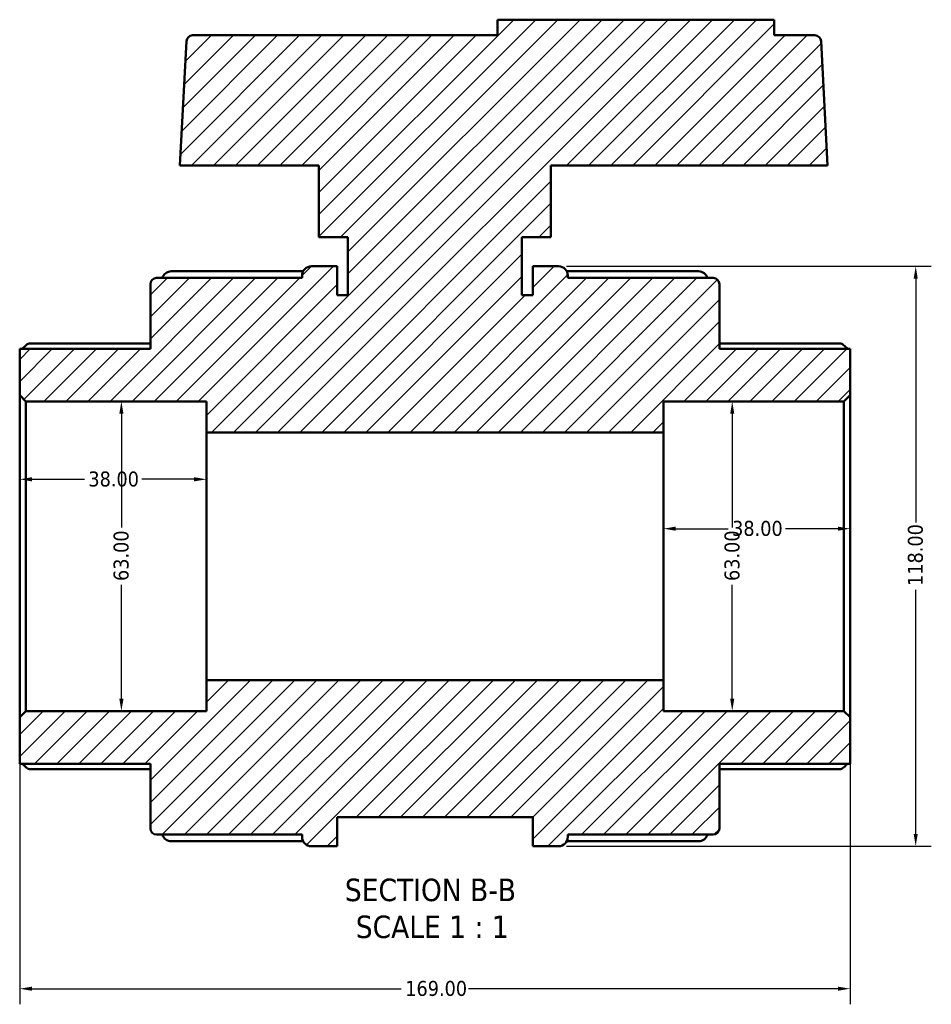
# Model space of a CAD drawing. Header units: millimetres. Extents: x -8 to 900, y -254 to 651.
# Tile 2 of 10: x 304 to 490, y -254 to -53. Entities that reach past the tile are written whole.
import ezdxf

# ---------------------------------------------------------------- set-up
doc = ezdxf.new("R2010")
doc.units = ezdxf.units.MM
for name, color, linetype, lineweight in [('Dimension (ANSI)', 7, 'Continuous', 25), ('Hatch (ANSI)', 7, 'Continuous', 18), ('Symbol (ANSI)', 7, 'Continuous', 25), ('Visible (ANSI)', 7, 'Continuous', 50)]:
    doc.layers.add(name, color=color, linetype=linetype, lineweight=lineweight)
doc.styles.add('Label Text (ANSI)', font='tahoma.ttf')
doc.styles.add('Note Text (ANSI)', font='tahoma.ttf')
doc.dimstyles.new('Default - mm (ANSI)', dxfattribs={"dimtxt": 3.048, "dimasz": 2.5, "dimexe": 3.175, "dimexo": 1.6002, "dimgap": 0.8, "dimtad": 0, "dimtoh": 1, "dimrnd": 1e-08, "dimzin": 4, "dimdsep": 46, "dimtxsty": 'Note Text (ANSI)', "dimcen": 0.09, "dimdle": 10, "dimclrd": 256, "dimclre": 256, "dimclrt": 256, "dimadec": 1, "dimazin": 1, "dimtfac": 1, "dimtofl": 0, "dimtmove": 0, "dimatfit": 3, "dimfxl": 1, "dimtolj": 1, "dimtzin": 4, "dimlwd": -1, "dimlwe": -1, "dimarcsym": 0})

# ---------------------------------------------------------------- blocks, each defined once
blk = doc.blocks.new('*D7')
at = {"layer": 'Defpoints', "color": 0, "transparency": 16777216}
for p in [(324.78, -131.04), (324.78, -194.04), (324.78, -194.04)]:
    blk.add_point(p, dxfattribs=at)
at = {"layer": 'Dimension (ANSI)', "transparency": 16777216}
for p, q in [((324.78, -133.54), (324.78, -156.7)), ((324.78, -191.54), (324.78, -168.38))]:
    blk.add_line(p, q, dxfattribs=at)
for points in [[(324.36, -133.54), (325.2, -133.54), (324.78, -131.04)], [(324.36, -191.54), (325.2, -191.54), (324.78, -194.04)]]:
    blk.add_solid(points, dxfattribs=at)
at = {"layer": 'Dimension (ANSI)', "transparency": 16777216, "insert": (323.19, -167.58), "char_height": 3.048, "attachment_point": 1, "rotation": 90, "style": 'Note Text (ANSI)'}
blk.add_mtext('\\A1;63.00', dxfattribs=at)
blk = doc.blocks.new('*D8')
at = {"layer": 'Defpoints', "color": 0, "transparency": 16777216}
for p in [(342.08, -146.88), (304.08, -162.54), (342.08, -162.54)]:
    blk.add_point(p, dxfattribs=at)
at = {"layer": 'Dimension (ANSI)', "transparency": 16777216}
for p, q in [((306.58, -146.88), (317.26, -146.88)), ((339.58, -146.88), (328.91, -146.88))]:
    blk.add_line(p, q, dxfattribs=at)
for points in [[(306.58, -146.46), (306.58, -147.3), (304.08, -146.88)], [(339.58, -146.46), (339.58, -147.3), (342.08, -146.88)]]:
    blk.add_solid(points, dxfattribs=at)
at = {"layer": 'Dimension (ANSI)', "transparency": 16777216, "insert": (318.06, -145.29), "char_height": 3.048, "attachment_point": 1, "style": 'Note Text (ANSI)'}
blk.add_mtext('\\A1;38.00', dxfattribs=at)
blk = doc.blocks.new('*D9')
at = {"layer": 'Defpoints', "color": 0, "transparency": 16777216}
for p in [(473.08, -156.93), (435.08, -162.54), (473.08, -162.54)]:
    blk.add_point(p, dxfattribs=at)
at = {"layer": 'Dimension (ANSI)', "transparency": 16777216}
for p, q in [((437.58, -156.93), (448.26, -156.93)), ((470.58, -156.93), (459.91, -156.93))]:
    blk.add_line(p, q, dxfattribs=at)
for points in [[(437.58, -156.51), (437.58, -157.35), (435.08, -156.93)], [(470.58, -156.51), (470.58, -157.35), (473.08, -156.93)]]:
    blk.add_solid(points, dxfattribs=at)
at = {"layer": 'Dimension (ANSI)', "transparency": 16777216, "insert": (449.06, -155.34), "char_height": 3.048, "attachment_point": 1, "style": 'Note Text (ANSI)'}
blk.add_mtext('\\A1;38.00', dxfattribs=at)
blk = doc.blocks.new('*D10')
at = {"layer": 'Defpoints', "color": 0, "transparency": 16777216}
for p in [(449.08, -131.04), (449.08, -194.04), (449.08, -194.04)]:
    blk.add_point(p, dxfattribs=at)
at = {"layer": 'Dimension (ANSI)', "transparency": 16777216}
for p, q in [((449.08, -133.54), (449.08, -156.7)), ((449.08, -191.54), (449.08, -168.38))]:
    blk.add_line(p, q, dxfattribs=at)
for points in [[(448.67, -133.54), (449.5, -133.54), (449.08, -131.04)], [(448.67, -191.54), (449.5, -191.54), (449.08, -194.04)]]:
    blk.add_solid(points, dxfattribs=at)
at = {"layer": 'Dimension (ANSI)', "transparency": 16777216, "insert": (447.5, -167.58), "char_height": 3.048, "attachment_point": 1, "rotation": 90, "style": 'Note Text (ANSI)'}
blk.add_mtext('\\A1;63.00', dxfattribs=at)
blk = doc.blocks.new('*D11')
at = {"layer": 'Defpoints', "color": 0, "transparency": 16777216}
for p in [(304.08, -195.3), (473.08, -195.3), (473.08, -250.54)]:
    blk.add_point(p, dxfattribs=at)
at = {"layer": 'Dimension (ANSI)', "transparency": 16777216}
for p, q in [((304.08, -196.9), (304.08, -253.71)), ((473.08, -196.9), (473.08, -253.71)), ((306.58, -250.54), (381.74, -250.54)), ((470.58, -250.54), (395.42, -250.54))]:
    blk.add_line(p, q, dxfattribs=at)
for points in [[(306.58, -250.12), (306.58, -250.95), (304.08, -250.54)], [(470.58, -250.12), (470.58, -250.95), (473.08, -250.54)]]:
    blk.add_solid(points, dxfattribs=at)
at = {"layer": 'Dimension (ANSI)', "transparency": 16777216, "insert": (382.54, -248.95), "char_height": 3.048, "attachment_point": 1, "style": 'Note Text (ANSI)'}
blk.add_mtext('\\A1;169.00', dxfattribs=at)
blk = doc.blocks.new('*D13')
at = {"layer": 'Defpoints', "color": 0, "transparency": 16777216}
for p in [(413.73, -103.54), (486.42, -103.54), (413.73, -221.54)]:
    blk.add_point(p, dxfattribs=at)
at = {"layer": 'Dimension (ANSI)', "transparency": 16777216}
for p, q in [((415.33, -103.54), (489.59, -103.54)), ((486.42, -106.04), (486.42, -155.7)), ((486.42, -219.04), (486.42, -169.38)), ((415.33, -221.54), (489.59, -221.54))]:
    blk.add_line(p, q, dxfattribs=at)
for points in [[(486, -106.04), (486.83, -106.04), (486.42, -103.54)], [(486, -219.04), (486.83, -219.04), (486.42, -221.54)]]:
    blk.add_solid(points, dxfattribs=at)
at = {"layer": 'Dimension (ANSI)', "transparency": 16777216, "insert": (484.82, -168.58), "char_height": 3.048, "attachment_point": 1, "rotation": 90, "style": 'Note Text (ANSI)'}
blk.add_mtext('\\A1;118.00', dxfattribs=at)

msp = doc.modelspace()

# ---------------------------------------------------------------- hatches: boundary and pattern name
at = {"layer": 'Hatch (ANSI)'}
h = msp.add_hatch(dxfattribs=at)
h.set_pattern_fill('ANSI31', color=256, scale=25.4, style=0)
h.set_pattern_definition([(45, (0, 0), (-2.245064, 2.245064), [])])
edge = h.paths.add_edge_path()
edge.add_ellipse((331.944, -217.917), major_axis=(-1.26, 0), ratio=1, start_angle=0, end_angle=90)
edge.add_line((331.944, -219.177), (361.544, -219.177))
edge.add_line((361.544, -219.177), (361.544, -219.647))
edge.add_ellipse((363.434, -219.647), major_axis=(-1.89, 0), ratio=1, start_angle=0, end_angle=90)
edge.add_line((363.434, -221.537), (368.684, -221.537))
edge.add_line((368.684, -221.537), (368.684, -215.637))
edge.add_line((368.684, -215.637), (408.484, -215.637))
edge.add_line((408.484, -215.637), (408.484, -221.537))
edge.add_line((408.484, -221.537), (413.734, -221.537))
edge.add_ellipse((413.734, -219.647), major_axis=(0, -1.89), ratio=1, start_angle=0, end_angle=90)
edge.add_line((415.624, -219.647), (415.624, -219.177))
edge.add_line((415.624, -219.177), (445.224, -219.177))
edge.add_ellipse((445.224, -217.917), major_axis=(0, -1.26), ratio=1, start_angle=0, end_angle=90)
edge.add_line((446.484, -217.917), (446.484, -204.747))
edge.add_line((446.484, -204.747), (473.084, -204.747))
edge.add_line((473.084, -204.747), (473.084, -195.297))
edge.add_line((473.084, -195.297), (471.824, -194.037))
edge.add_line((471.824, -194.037), (435.084, -194.037))
edge.add_line((435.084, -194.037), (435.084, -187.737))
edge.add_line((435.084, -187.737), (342.084, -187.737))
edge.add_line((342.084, -187.737), (342.084, -194.037))
edge.add_line((342.084, -194.037), (305.344, -194.037))
edge.add_line((305.344, -194.037), (304.084, -195.297))
edge.add_line((304.084, -195.297), (304.084, -204.747))
edge.add_line((304.084, -204.747), (330.684, -204.747))
edge.add_line((330.684, -204.747), (330.684, -217.917))
edge = h.paths.add_edge_path()
edge.add_ellipse((331.944, -107.157), major_axis=(0, 1.26), ratio=1, start_angle=0, end_angle=90)
edge.add_line((330.684, -107.157), (330.684, -120.327))
edge.add_line((330.684, -120.327), (304.084, -120.327))
edge.add_line((304.084, -120.327), (304.084, -129.777))
edge.add_line((304.084, -129.777), (305.344, -131.037))
edge.add_line((305.344, -131.037), (342.084, -131.037))
edge.add_line((342.084, -131.037), (342.084, -137.337))
edge.add_line((342.084, -137.337), (435.084, -137.337))
edge.add_line((435.084, -137.337), (435.084, -131.037))
edge.add_line((435.084, -131.037), (471.824, -131.037))
edge.add_line((471.824, -131.037), (473.084, -129.777))
edge.add_line((473.084, -129.777), (473.084, -120.327))
edge.add_line((473.084, -120.327), (446.484, -120.327))
edge.add_line((446.484, -120.327), (446.484, -107.157))
edge.add_ellipse((445.224, -107.157), major_axis=(1.26, 0), ratio=1, start_angle=0, end_angle=90)
edge.add_line((445.224, -105.897), (415.624, -105.897))
edge.add_line((415.624, -105.897), (415.624, -105.427))
edge.add_ellipse((413.734, -105.427), major_axis=(1.89, 0), ratio=1, start_angle=0, end_angle=90)
edge.add_line((413.734, -103.537), (408.484, -103.537))
edge.add_line((408.484, -103.537), (408.484, -109.437))
edge.add_line((408.484, -109.437), (406.284, -109.437))
edge.add_line((406.284, -109.437), (406.284, -97.637))
edge.add_line((406.284, -97.637), (412.184, -97.637))
edge.add_line((412.184, -97.637), (412.184, -83.037))
edge.add_line((412.184, -83.037), (468.473, -83.037))
edge.add_line((468.473, -83.037), (467.146, -57.731))
edge.add_ellipse((465.888, -57.797), major_axis=(1.258, 0.066), ratio=1, start_angle=0, end_angle=87)
edge.add_line((465.888, -56.537), (457.644, -56.537))
edge.add_line((457.644, -56.537), (457.644, -53.357))
edge.add_line((457.644, -53.357), (401.324, -53.357))
edge.add_line((401.324, -53.357), (401.324, -56.537))
edge.add_line((401.324, -56.537), (339.28, -56.537))
edge.add_ellipse((339.28, -57.797), major_axis=(0, 1.26), ratio=1, start_angle=0, end_angle=87)
edge.add_line((338.021, -57.731), (336.695, -83.037))
edge.add_line((336.695, -83.037), (364.984, -83.037))
edge.add_line((364.984, -83.037), (364.984, -97.637))
edge.add_line((364.984, -97.637), (370.884, -97.637))
edge.add_line((370.884, -97.637), (370.884, -109.437))
edge.add_line((370.884, -109.437), (368.684, -109.437))
edge.add_line((368.684, -109.437), (368.684, -103.537))
edge.add_line((368.684, -103.537), (363.434, -103.537))
edge.add_ellipse((363.434, -105.427), major_axis=(0, 1.89), ratio=1, start_angle=0, end_angle=90)
edge.add_line((361.544, -105.427), (361.544, -105.897))
edge.add_line((361.544, -105.897), (331.944, -105.897))

# ---------------------------------------------------------------- linework, layer by layer
at = {"layer": 'Visible (ANSI)'}
for p, q in [((457.644, -53.357), (401.324, -53.357)), ((401.324, -53.357), (401.324, -56.537)), ((457.644, -56.537), (457.644, -53.357)), ((338.021, -57.731), (336.695, -83.037)), ((401.324, -56.537), (339.28, -56.537)), ((465.888, -56.537), (457.644, -56.537)), ((468.473, -83.037), (467.146, -57.731)), ((336.695, -83.037), (364.984, -83.037)), ((364.984, -83.037), (364.984, -97.637)), ((412.184, -97.637), (412.184, -83.037)), ((412.184, -83.037), (468.473, -83.037)), ((364.984, -97.637), (370.884, -97.637)), ((370.884, -97.637), (370.884, -109.437)), ((406.284, -109.437), (406.284, -97.637)), ((406.284, -97.637), (412.184, -97.637)), ((368.684, -103.537), (363.434, -103.537)), ((368.684, -109.437), (368.684, -103.537)), ((413.734, -103.537), (408.484, -103.537)), ((408.484, -103.537), (408.484, -109.437)), ((361.544, -105.897), (331.944, -105.897)), ((334.934, -104.556), (361.757, -104.556)), ((361.544, -105.427), (361.544, -105.897)), ((415.411, -104.556), (442.234, -104.556)), ((415.624, -105.897), (415.624, -105.427)), ((445.224, -105.897), (415.624, -105.897)), ((330.684, -107.157), (330.684, -120.327)), ((446.484, -120.327), (446.484, -107.157)), ((370.884, -109.437), (368.684, -109.437)), ((408.484, -109.437), (406.284, -109.437)), ((305.94, -119.234), (330.684, -119.234)), ((446.484, -119.234), (471.228, -119.234)), ((330.684, -120.327), (304.084, -120.327)), ((304.084, -120.327), (304.084, -129.777)), ((473.084, -120.327), (446.484, -120.327)), ((473.084, -129.777), (473.084, -120.327)), ((304.084, -129.777), (305.344, -131.037)), ((304.084, -129.777), (304.084, -195.297)), ((471.824, -131.037), (473.084, -129.777)), ((473.084, -195.297), (473.084, -129.777)), ((305.344, -131.037), (342.084, -131.037)), ((305.344, -194.037), (305.344, -131.037)), ((342.084, -131.037), (342.084, -137.337)), ((435.084, -137.337), (435.084, -131.037)), ((435.084, -131.037), (471.824, -131.037)), ((471.824, -131.037), (471.824, -194.037)), ((342.084, -137.337), (435.084, -137.337)), ((342.084, -187.737), (342.084, -137.337)), ((435.084, -187.737), (435.084, -137.337)), ((435.084, -187.737), (342.084, -187.737)), ((342.084, -187.737), (342.084, -194.037)), ((435.084, -194.037), (435.084, -187.737)), ((305.344, -194.037), (304.084, -195.297)), ((342.084, -194.037), (305.344, -194.037)), ((471.824, -194.037), (435.084, -194.037)), ((473.084, -195.297), (471.824, -194.037)), ((304.084, -195.297), (304.084, -204.747)), ((473.084, -204.747), (473.084, -195.297)), ((304.084, -204.747), (330.684, -204.747)), ((330.684, -205.841), (305.94, -205.841)), ((330.684, -204.747), (330.684, -217.917)), ((446.484, -217.917), (446.484, -204.747)), ((446.484, -204.747), (473.084, -204.747)), ((471.228, -205.841), (446.484, -205.841)), ((368.684, -221.537), (368.684, -215.637)), ((368.684, -215.637), (408.484, -215.637)), ((408.484, -215.637), (408.484, -221.537)), ((331.944, -219.177), (361.544, -219.177)), ((361.544, -219.177), (361.544, -219.647)), ((415.624, -219.647), (415.624, -219.177)), ((415.624, -219.177), (445.224, -219.177)), ((361.757, -220.518), (334.934, -220.518)), ((363.434, -221.537), (368.684, -221.537)), ((408.484, -221.537), (413.734, -221.537)), ((442.234, -220.518), (415.411, -220.518))]:
    msp.add_line(p, q, dxfattribs=at)
for centre, radius, start, end in [((339.28, -57.797), 1.26, 90, 177), ((465.888, -57.797), 1.26, 3, 90), ((363.434, -105.427), 1.89, 90, 180), ((413.734, -105.427), 1.89, 0, 90), ((331.944, -107.157), 1.26, 90, 180), ((334.934, -106.446), 1.89, 90, 163.11472), ((442.234, -106.446), 1.89, 16.88528, 90), ((445.224, -107.157), 1.26, 0, 90), ((331.944, -217.917), 1.26, 180, 270), ((445.224, -217.917), 1.26, 270, 0), ((334.934, -218.628), 1.89, 196.88528, 270), ((363.434, -219.647), 1.89, 180, 270), ((413.734, -219.647), 1.89, 270, 0), ((442.234, -218.628), 1.89, 270, 343.11472)]:
    msp.add_arc(centre, radius, start, end, dxfattribs=at)
for points, knots in [([(305.94, -119.234), (305.938, -119.234), (305.935, -119.234), (305.906, -119.237), (305.865, -119.254), (305.712, -119.342), (305.565, -119.452), (305.224, -119.732), (304.998, -119.932), (304.699, -120.21), (304.636, -120.268), (304.574, -120.327)], [0.39306362, 0.39306362, 0.39306362, 0.39306362, 0.3965806, 0.3965806, 0.43677371, 0.43677371, 0.51715995, 0.51715995, 0.61496745, 0.61496745, 0.64028579, 0.64028579, 0.64028579, 0.64028579]), ([(472.594, -120.327), (472.532, -120.268), (472.469, -120.21), (472.169, -119.932), (471.943, -119.732), (471.603, -119.452), (471.456, -119.342), (471.302, -119.254), (471.262, -119.237), (471.233, -119.234), (471.23, -119.234), (471.228, -119.234)], [0.74610315, 0.74610315, 0.74610315, 0.74610315, 0.77142148, 0.77142148, 0.86922899, 0.86922899, 0.94961522, 0.94961522, 0.98980834, 0.98980834, 0.99332532, 0.99332532, 0.99332532, 0.99332532]), ([(304.574, -204.747), (304.636, -204.806), (304.699, -204.865), (304.998, -205.142), (305.224, -205.343), (305.565, -205.623), (305.712, -205.733), (305.865, -205.821), (305.906, -205.838), (305.935, -205.84), (305.938, -205.841), (305.94, -205.841)], [0.74610315, 0.74610315, 0.74610315, 0.74610315, 0.77142148, 0.77142148, 0.86922899, 0.86922899, 0.94961522, 0.94961522, 0.98980834, 0.98980834, 0.99332532, 0.99332532, 0.99332532, 0.99332532]), ([(471.228, -205.841), (471.23, -205.841), (471.233, -205.84), (471.262, -205.838), (471.302, -205.821), (471.456, -205.733), (471.603, -205.623), (471.943, -205.343), (472.169, -205.142), (472.469, -204.865), (472.532, -204.806), (472.594, -204.747)], [0.39306362, 0.39306362, 0.39306362, 0.39306362, 0.3965806, 0.3965806, 0.43677371, 0.43677371, 0.51715995, 0.51715995, 0.61496745, 0.61496745, 0.64028579, 0.64028579, 0.64028579, 0.64028579])]:
    msp.add_open_spline(points, degree=3, knots=knots, dxfattribs=at)

# ---------------------------------------------------------------- texts
at = {"layer": 'Symbol (ANSI)', "char_height": 4.572, "attachment_point": 7, "style": 'Label Text (ANSI)'}
for s, insert in [('SECTION B-B', (370.256, -232.802)), ('SCALE 1 : 1', (372.479, -240.315))]:
    msp.add_mtext(s, dxfattribs=dict(at, insert=insert))

# ---------------------------------------------------------------- dimensions: what is measured, and where the dimension line sits
at = {"layer": 'Dimension (ANSI)'}
for base, p1, p2, angle, override, picture, middle in [((486.418, -103.537), (413.734, -221.537), (413.734, -103.537), 90, {"dimtoh": 0, "dimdec": 2, "dimtp": 0, "dimtm": 0, "dimtdec": 2, "dimatfit": 1}, '*D13', (486.418, -162.537)), ((324.782, -194.037), (324.782, -131.037), (324.782, -194.037), 270, {"dimtoh": 0, "dimdec": 2, "dimse1": 1, "dimse2": 1, "dimtp": 0, "dimtm": 0, "dimtdec": 2, "dimatfit": 1}, '*D7', (324.782, -162.537)), ((449.084, -194.037), (449.084, -131.037), (449.084, -194.037), 270, {"dimtoh": 0, "dimdec": 2, "dimse1": 1, "dimse2": 1, "dimtp": 0, "dimtm": 0, "dimtdec": 2, "dimatfit": 1}, '*D10', (449.084, -162.537)), ((473.084, -156.93), (435.084, -162.537), (473.084, -162.537), 180, {"dimtoh": 0, "dimdec": 2, "dimse1": 1, "dimse2": 1, "dimtp": 0, "dimtm": 0, "dimtdec": 2, "dimatfit": 1}, '*D9', (454.084, -156.93))]:
    dim = msp.add_linear_dim(base=base, p1=p1, p2=p2, angle=angle, dimstyle='Default - mm (ANSI)', override=override, dxfattribs=at)
    dim.commit()
    dim.dimension.update_dxf_attribs({"geometry": picture, "text_midpoint": middle, "dimtype": 160})
for base, p1, p2, override, picture, middle in [((342.084, -146.88), (304.084, -162.537), (342.084, -162.537), {"dimtoh": 0, "dimdec": 2, "dimse1": 1, "dimse2": 1, "dimtp": 0, "dimtm": 0, "dimtdec": 2, "dimatfit": 1}, '*D8', (323.084, -146.88)), ((473.084, -250.536), (304.084, -195.297), (473.084, -195.297), {"dimtoh": 0, "dimdec": 2, "dimtp": 0, "dimtm": 0, "dimtdec": 2, "dimatfit": 1}, '*D11', (388.584, -250.536))]:
    dim = msp.add_linear_dim(base=base, p1=p1, p2=p2, dimstyle='Default - mm (ANSI)', override=override, dxfattribs=at)
    dim.commit()
    dim.dimension.update_dxf_attribs({"geometry": picture, "text_midpoint": middle, "dimtype": 160})

doc.saveas('drawing.dxf')
